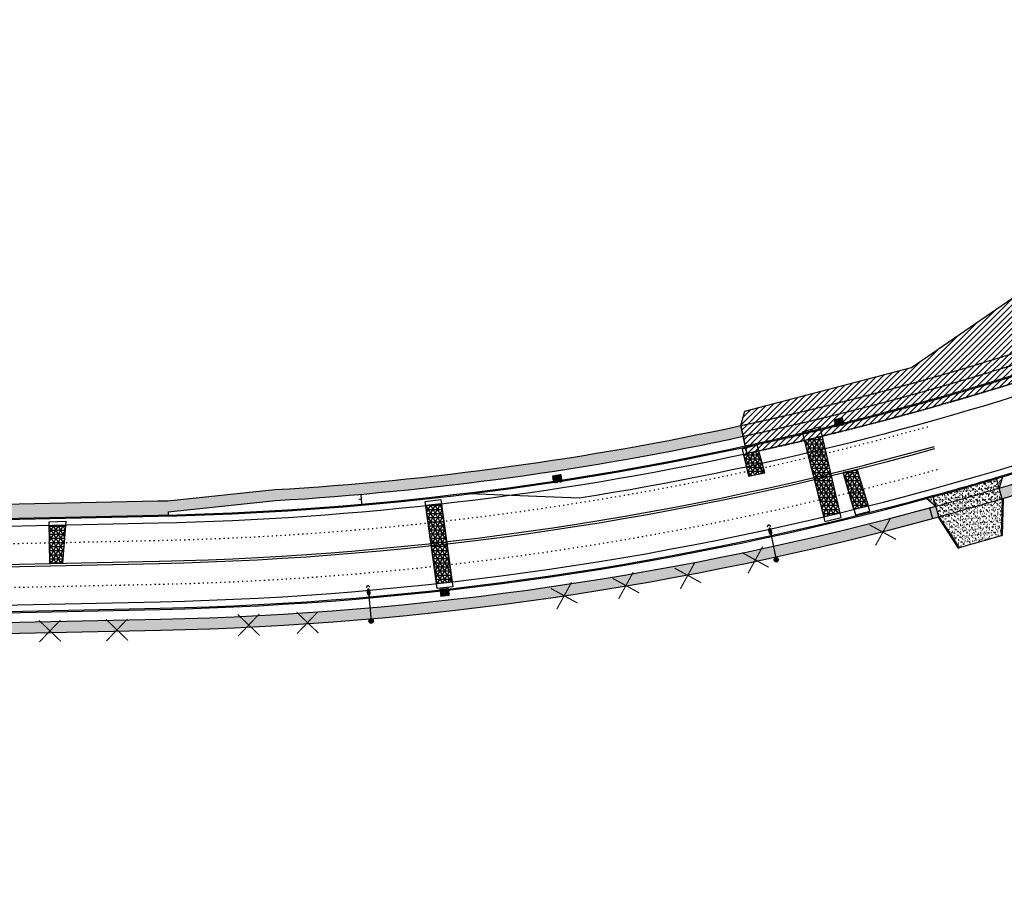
# Model space of a CAD drawing. Extents: x 1490373 to 1513918, y 649283 to 656452.
# Tile 8 of 11: x 1512196 to 1512646, y 652655 to 653048. Entities that reach past the tile are written whole.
import ezdxf

# ---------------------------------------------------------------- set-up
doc = ezdxf.new("R2010")
doc.units = 0
doc.header["$MEASUREMENT"] = 0
for name, pattern in [('HIDDEN', [0.375, 0.25, -0.125]), ('HIDDEN2', [0.1875, 0.125, -0.0625]), ('motdrum25', [0]), ('pavement_dash', [2, 0.5, -1.5])]:
    doc.linetypes.add(name, pattern=pattern)
for name, color, linetype in [('E-LANELINE', 110, 'Continuous'), ('E-MISC', 51, 'Continuous'), ('MOT-DRUMS', 1, 'Continuous'), ('MOT-SIGNS', 4, 'Continuous'), ('MOT-WORKAREA', 247, 'Continuous'), ('P-CONCRETEAREA', 252, 'Continuous'), ('P-CURB', 6, 'Continuous'), ('P-DRIVE', 1, 'Continuous'), ('P-DRIVEEND', 2, 'Continuous'), ('P-DRIVESTART', 2, 'Continuous'), ('P-FULLDEPTHREPAIR', 252, 'Continuous'), ('P-LIGHT-COBRAHEAD', 1, 'Continuous'), ('P-PAVEMENT', 6, 'Continuous'), ('P-SAWCUT', 3, 'Continuous'), ('P-STORM-DISPLAY', 5, 'Continuous'), ('P-TREEREMOVAL', 1, 'Continuous'), ('P-WALK', 4, 'Continuous')]:
    doc.layers.add(name, color=color, linetype=linetype)
pattern_1 = [(0, (0, 0), (0, 1.875), []), (59.99999999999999, (0, 0), (-1.623797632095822, 0.9375000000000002), []), (120, (0, 0), (-1.623797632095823, -0.9374999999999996), [])]
pattern_2 = [(37.50000000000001, (0, 0), (-0.06299335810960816, 1.926823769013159), [0, -1.52, 0, -1.7, 0, -1.625]), (7.499999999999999, (0, 0), (1.769776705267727, 2.82214606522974), [0, -0.82, 0, -1.37, 0, -0.525]), (327.5, (-1.229999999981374, 0), (3.114141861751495, 0.005659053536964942), [0, -0.5, 0, -1.8, 0, -2.35]), (317.5, (-1.229999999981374, 0), (3.006126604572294, 0.8776755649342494), [0, -0.25, 0, -1.18, 0, -1.35])]

# ---------------------------------------------------------------- blocks, each defined once
blk = doc.blocks.new('COBRAHEAD')
at = {"layer": 'P-LIGHT-COBRAHEAD'}
h = blk.add_hatch(color=256, dxfattribs=at)
edge = h.paths.add_edge_path()
edge.add_ellipse((1508880.938462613, 651840.2934623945), major_axis=(0.8791794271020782, -1.54772204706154), ratio=0.5000000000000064, start_angle=0, end_angle=360)
h = blk.add_hatch(color=256, dxfattribs=at)
h.dxf.hatch_style = 1
edge = h.paths.add_edge_path()
edge.add_arc((1508887.252308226, 651828.6791607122), 1.003728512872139, 0, 360)
at = {"layer": 'P-LIGHT-COBRAHEAD', "flags": 128}
for points, elevation in [([(1508879.145560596, 651841.870701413), (1508879.359135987, 651843.1183475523), (1508880.54341761, 651842.6714556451)], 129.6173414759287), ([(1508880.076792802, 651841.8515552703), (1508887.252308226, 651828.6791607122)], 64.80867073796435)]:
    blk.add_lwpolyline(points, dxfattribs=dict(at, elevation=elevation))
at = {"layer": 'P-LIGHT-COBRAHEAD'}
blk.add_circle((1508887.252308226, 651828.6791607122), 1.003728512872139, dxfattribs=at)
blk = doc.blocks.new('370')
at = {"color": 0, "linetype": 'ByBlock'}
for p, q in [((0, 0.1000946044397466), (0, -0.1000946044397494)), ((0, 0), (0.06296150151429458, 0))]:
    blk.add_line(p, q, dxfattribs=at)

msp = doc.modelspace()

# ---------------------------------------------------------------- hatches: boundary and pattern name
at = {"layer": 'MOT-WORKAREA'}
h = msp.add_hatch(dxfattribs=at)
h.set_pattern_fill('ANSI31', color=256, scale=15)
h.set_pattern_definition([(45, (0, 0), (-1.325825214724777, 1.325825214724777), [])])
edge = h.paths.add_edge_path()
edge.add_line((1512820.964148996, 653048.0155490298), (1512824.43362477, 653043.1203740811))
edge.add_line((1512824.43362477, 653043.1203740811), (1512826.168362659, 653040.6727866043))
edge.add_line((1512826.168362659, 653040.6727866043), (1512834.146331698, 653046.3272056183))
edge.add_line((1512834.146331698, 653046.3272056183), (1512851.202339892, 653022.873198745))
edge.add_line((1512851.202339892, 653022.873198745), (1512851.720349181, 653014.7446568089))
edge.add_line((1512851.720349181, 653014.7446568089), (1512841.708675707, 653006.8677281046))
edge.add_line((1512841.708675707, 653006.8677281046), (1512842.111476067, 652993.2987514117))
edge.add_line((1512842.111476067, 652993.2987514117), (1512839.406001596, 652974.6357478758))
edge.add_line((1512839.406001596, 652974.6357478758), (1512822.20210305, 652963.3090853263))
edge.add_line((1512822.20210305, 652963.3090853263), (1512804.984564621, 652955.066761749))
edge.add_line((1512804.984564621, 652955.066761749), (1512793.361843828, 652949.8921288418))
edge.add_line((1512793.361843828, 652949.8921288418), (1512786.763714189, 652946.835560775))
edge.add_line((1512786.763714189, 652946.835560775), (1512782.005193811, 652944.7797661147))
edge.add_line((1512782.005193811, 652944.7797661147), (1512764.31947178, 652937.3209685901))
edge.add_line((1512764.31947178, 652937.3209685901), (1512769.289068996, 652925.3083459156))
edge.add_arc((1512228.596891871, 654232.2816930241), 1414.400000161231, 282.21843922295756, 292.4747787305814, ccw=False)
edge.add_line((1512527.939577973, 652849.9209164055), (1512525.18826652, 652862.626438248))
edge.add_line((1512525.18826652, 652862.626438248), (1512527.056785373, 652869.2073550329))
edge.add_line((1512527.056785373, 652869.2073550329), (1512603.163191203, 652889.1234951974))
edge.add_line((1512603.163191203, 652889.1234951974), (1512664.12927801, 652931.0692951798))
edge.add_line((1512664.12927801, 652931.0692951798), (1512670.785, 652933.6))
edge.add_line((1512670.785, 652933.6), (1512726.824175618, 652973.060263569))
edge.add_arc((1512744.596366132, 652989.7796952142), 24.40061782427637, 213.8674768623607, 223.2517517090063, ccw=False)
edge.add_line((1512724.335831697, 652976.1818683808), (1512737.410375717, 652985.404535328))
edge.add_line((1512737.410375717, 652985.404535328), (1512771.280948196, 653009.821668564))
edge.add_line((1512771.280948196, 653009.821668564), (1512769.87474409, 653011.8057190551))
edge.add_line((1512769.87474409, 653011.8057190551), (1512820.964148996, 653048.0155490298))
at = {"layer": 'P-CONCRETEAREA'}
h = msp.add_hatch(color=255, dxfattribs=at)
h.dxf.hatch_style = 1
edge = h.paths.add_edge_path()
edge.add_arc((1512228.59689188, 654232.2816930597), 1458.400000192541, 286.5164328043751, 286.63648950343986, ccw=False)
edge.add_line((1512643.205907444, 652834.0578466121), (1512644.578051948, 652829.2495355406))
edge.add_arc((1512228.59689186, 654232.2816930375), 1463.40000017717, 286.5144192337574, 286.6364895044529)
edge.add_line((1512647.566305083, 652830.138978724), (1512646.134811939, 652834.9296809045))
edge = h.paths.add_edge_path()
edge.add_arc((1512228.596891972, 654232.2816927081), 1458.39999982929, 286.6364895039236, 291.43061833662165, ccw=False)
edge.add_line((1512646.134811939, 652834.9296809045), (1512647.566305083, 652830.138978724))
edge.add_arc((1512228.596891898, 654232.2816929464), 1463.400000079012, 286.6364895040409, 291.4326319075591)
edge.add_arc((1512228.596894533, 654232.2816863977), 1463.399993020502, 291.4326319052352, 292.0841809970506)
edge.add_line((1512778.789107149, 652876.2477381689), (1512776.909264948, 652880.8809005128))
edge.add_arc((1512228.596897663, 654232.2816786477), 1458.399984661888, 291.43061833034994, 292.08418099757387, ccw=False)
h = msp.add_hatch(color=255, dxfattribs=at)
h.dxf.hatch_style = 1
edge = h.paths.add_edge_path()
edge.add_line((1512258.798060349, 652828.2064636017), (1511448.533412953, 652810.7779536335))
edge.add_line((1511448.533412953, 652810.7779536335), (1511448.673193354, 652804.2794567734))
edge.add_line((1511448.673193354, 652804.2794567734), (1512258.93784075, 652821.7079667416))
edge.add_arc((1512228.596893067, 654232.281640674), 1410.89994779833, 271.2322222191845, 271.4192339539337)
edge.add_line((1512263.541741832, 652821.8145122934), (1512263.504974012, 652823.2985594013))
edge.add_line((1512263.504974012, 652823.2985594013), (1512312.585707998, 652828.391797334))
edge.add_arc((1512228.596891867, 654232.2816930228), 1406.400000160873, 273.4236843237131, 282.2184392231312)
edge.add_line((1512526.246463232, 652857.7396990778), (1512525.18826652, 652862.626438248))
edge.add_arc((1512228.596891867, 654232.2816930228), 1401.400000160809, 273.4192262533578, 282.2184392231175, ccw=False)
edge.add_line((1512312.178267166, 652833.3763659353), (1512263.380751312, 652828.3125182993))
edge.add_arc((1512228.596891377, 654232.2817139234), 1404.40002106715, 271.23222222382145, 271.41923394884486, ccw=False)
h = msp.add_hatch(dxfattribs=at)
h.set_pattern_fill('AR-SAND', color=256)
h.set_pattern_definition(pattern_2)
h.paths.add_polyline_path([(1512613.122631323, 652830.1528950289, -0.0005158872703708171), (1512610.22845334, 652829.3623932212), (1512614.357561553, 652825.8254144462)])
h.paths.add_polyline_path([(1512643.205907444, 652834.057846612), (1512641.970976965, 652838.3853280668, -0.005158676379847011), (1512613.122631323, 652830.1528950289), (1512614.357561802, 652825.8254135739, 0.005142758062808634)])
h.paths.add_polyline_path([(1512644.846468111, 652839.2413128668, -0.0005158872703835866), (1512641.970976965, 652838.3853280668), (1512643.205907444, 652834.0578466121)])
h.paths.add_polyline_path([(1512643.205907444, 652834.057846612, -0.005142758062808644), (1512614.357561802, 652825.8254135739), (1512615.729706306, 652821.0171025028, 0.005125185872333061), (1512644.578051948, 652829.2495355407)])
h = msp.add_hatch(color=255, dxfattribs=at)
h.dxf.hatch_style = 1
h.paths.add_polyline_path([(1511990.941125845, 652768.4324638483), (1511987.941819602, 652768.3679498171), (1511988.049342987, 652763.3691060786), (1511991.048649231, 652763.4336201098)])
h.paths.add_polyline_path([(1512612.722091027, 652820.1955087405), (1512611.409650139, 652825.0201847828, -0.06109925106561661), (1512259.959312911, 652774.2189512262), (1511990.941125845, 652768.4324638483), (1511991.048649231, 652763.4336201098), (1512260.066836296, 652769.2201074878, 0.06109925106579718)])
h.paths.add_polyline_path([(1512614.357561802, 652825.8254135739, -0.0005238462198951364), (1512611.409650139, 652825.0201847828), (1512612.722091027, 652820.1955087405, 0.0005326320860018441), (1512615.729706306, 652821.0171025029)])
h.paths.add_polyline_path([(1512588.006263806, 652813.7397577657), (1512590.986452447, 652814.5398254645), (1512590.245649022, 652817.2992593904), (1512587.265460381, 652816.4991916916)], flags=24)
h.paths.add_polyline_path([(1512442.364021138, 652784.8802925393), (1512445.403523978, 652785.4123218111), (1512444.910904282, 652788.2266762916), (1512441.871401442, 652787.6946470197)], flags=24)
h.paths.add_polyline_path([(1512470.563021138, 652789.5272925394), (1512473.602523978, 652790.0593218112), (1512473.109904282, 652792.8736762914), (1512470.070401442, 652792.3416470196)], flags=24)
h.paths.add_polyline_path([(1512498.844476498, 652794.1492470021), (1512501.871654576, 652794.7474322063), (1512501.317779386, 652797.5503748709), (1512498.290601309, 652796.9521896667)], flags=24)
h.paths.add_polyline_path([(1512529.730435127, 652801.1582532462), (1512532.746349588, 652801.8108577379), (1512532.142086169, 652804.6033711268), (1512529.126171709, 652803.9507666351)], flags=24)
h.paths.add_polyline_path([(1512586.601263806, 652813.5007577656), (1512589.581452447, 652814.3008254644), (1512588.840649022, 652817.0602593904), (1512585.860460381, 652816.2601916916)], flags=24)
h.paths.add_polyline_path([(1512379.575265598, 652774.6087336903), (1512384.149098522, 652775.1812388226), (1512383.794239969, 652778.0162592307), (1512379.220407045, 652777.4437540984)], flags=25)
h.paths.add_polyline_path([(1512149.726692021, 652767.4051143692), (1512152.811692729, 652767.4714716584), (1512152.750250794, 652770.3279537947), (1512149.665250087, 652770.2615965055)], flags=24)
h.paths.add_polyline_path([(1512179.702692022, 652768.2511143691), (1512182.787692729, 652768.3174716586), (1512182.726250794, 652771.1739537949), (1512179.641250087, 652771.1075965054)], flags=24)
h.paths.add_polyline_path([(1512207.406692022, 652769.1431143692), (1512210.491692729, 652769.2094716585), (1512210.430250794, 652772.0659537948), (1512207.345250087, 652771.9995965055)], flags=24)
h.paths.add_polyline_path([(1512238.020692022, 652769.6041143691), (1512241.105692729, 652769.6704716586), (1512241.044250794, 652772.5269537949), (1512237.959250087, 652772.4605965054)], flags=24)
h.paths.add_polyline_path([(1512298.221416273, 652771.755133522), (1512301.301384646, 652771.9433554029), (1512301.127105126, 652774.7951779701), (1512298.047136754, 652774.6069560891)], flags=24)
h.paths.add_polyline_path([(1512325.080703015, 652772.8138665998), (1512328.157424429, 652773.0492768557), (1512327.93945197, 652775.8980929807), (1512324.862730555, 652775.6626827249)], flags=24)
h.paths.add_polyline_path([(1512057.340692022, 652766.4281143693), (1512060.425692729, 652766.4944716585), (1512060.364250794, 652769.3509537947), (1512057.279250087, 652769.2845965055)], flags=24)
h = msp.add_hatch(dxfattribs=at)
h.set_pattern_fill('AR-SAND', color=256)
h.set_pattern_definition(pattern_2)
h.paths.add_polyline_path([(1512632.435423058, 652825.7064191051, -0.002964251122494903), (1512615.729706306, 652821.0171025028), (1512624.935569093, 652806.9606718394), (1512636.841959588, 652810.3583905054)])
h.paths.add_polyline_path([(1512644.578051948, 652829.2495355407, -0.002160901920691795), (1512632.435423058, 652825.7064191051), (1512636.841959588, 652810.3583905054), (1512644.177076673, 652812.4516079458)])
h.paths.add_polyline_path([(1512624.470070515, 652807.2632997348), (1512625.171245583, 652807.4633935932), (1512624.91398205, 652808.3649043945), (1512624.212806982, 652808.1648105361)], flags=25)
h.paths.add_polyline_path([(1512643.711578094, 652812.7542358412), (1512644.412753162, 652812.9543296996), (1512644.155489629, 652813.8558405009), (1512643.454314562, 652813.6557466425)], flags=24)
at = {"layer": 'P-FULLDEPTHREPAIR'}
h = msp.add_hatch(dxfattribs=at)
h.set_pattern_fill('NET3', color=256, scale=15)
h.set_pattern_definition(pattern_1)
h.paths.add_polyline_path([(1512570.545873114, 652822.7672182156), (1512562.49107924, 652857.8574382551), (1512554.238584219, 652855.8795276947), (1512563.098133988, 652820.981200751)])
h = msp.add_hatch(dxfattribs=at)
h.set_pattern_fill('NET3', color=256, scale=15)
h.set_pattern_definition([(0, (-29.24704693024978, -5.062876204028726), (0, 1.875), []), (59.99999999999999, (-29.24704693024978, -5.062876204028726), (-1.623797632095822, 0.9375000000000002), []), (120, (-29.24704693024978, -5.062876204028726), (-1.623797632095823, -0.9374999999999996), [])])
h.paths.add_polyline_path([(1512536.155, 652841.04), (1512533.451830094, 652851.1260801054), (1512526.330227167, 652849.573400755), (1512528.687, 652839.604)])
h = msp.add_hatch(dxfattribs=at)
h.set_pattern_fill('NET3', color=256, scale=15)
h.set_pattern_definition(pattern_1)
h.paths.add_polyline_path([(1512571.941, 652841.173), (1512578.329, 652842.418), (1512583.446285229, 652825.959514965), (1512576.894151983, 652824.3224680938)])
h = msp.add_hatch(dxfattribs=at)
h.set_pattern_fill('NET3', color=256, scale=15)
h.set_pattern_definition(pattern_1)
h.paths.add_polyline_path([(1512386.192673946, 652790.469038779), (1512393.310451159, 652791.2648284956), (1512388.440603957, 652826.9428199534), (1512381.159897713, 652826.1338026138)])
h = msp.add_hatch(dxfattribs=at)
h.set_pattern_fill('NET3', color=256, scale=15)
h.set_pattern_definition([(0, (58.29015866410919, 7.402977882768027), (0, 1.875), []), (59.99999999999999, (58.29015866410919, 7.402977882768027), (-1.623797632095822, 0.9375000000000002), []), (120, (58.29015866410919, 7.402977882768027), (-1.623797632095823, -0.9374999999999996), [])])
h.paths.add_polyline_path([(1512209.044611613, 652817.133971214), (1512209.297, 652799.807), (1512215.363, 652799.935), (1512216.830170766, 652817.3014358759)])
at = {"layer": 'P-STORM-DISPLAY'}
h = msp.add_hatch(color=256, dxfattribs=at)
h.dxf.hatch_style = 1
h.paths.add_polyline_path([(1512571.414794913, 652865.98244813), (1512568.099910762, 652865.1549829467), (1512568.644837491, 652862.9719678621), (1512571.959721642, 652863.7994330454)])
h = msp.add_hatch(color=256, dxfattribs=at)
h.dxf.hatch_style = 1
h.paths.add_polyline_path([(1512442.845290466, 652840.0190148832), (1512439.467811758, 652839.5034635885), (1512439.807327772, 652837.2792268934), (1512443.18480648, 652837.7947781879)])
h = msp.add_hatch(color=256, dxfattribs=at)
h.dxf.hatch_style = 1
h.paths.add_polyline_path([(1512388.286569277, 652784.9134094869), (1512391.682120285, 652785.2920767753), (1512391.432749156, 652787.5282149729), (1512388.037198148, 652787.1495476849)])

# ---------------------------------------------------------------- linework, layer by layer
at = {"layer": 'E-LANELINE', "linetype": 'pavement_dash', "flags": 128}
for points in [[(1511351.069871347, 652790.6773833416), (1512259.185144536, 652810.2106261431, 0.06277331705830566), (1512611.107358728, 652862.2789546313, 0.06277331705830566)], [(1511351.499964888, 652770.6820083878), (1512259.615238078, 652790.2152511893, 0.06277331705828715), (1512616.48573987, 652843.0156990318, 0.06277331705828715)]]:
    msp.add_lwpolyline(points, format="xyb", dxfattribs=at)
at = {"layer": 'E-LANELINE', "flags": 128}
for points in [[(1511351.274165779, 652781.1795802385), (1512259.389438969, 652800.7128230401, 0.06277331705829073), (1512613.66208977, 652853.1289082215, 0.06277331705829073)], [(1511351.295670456, 652780.1798114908), (1512259.410943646, 652799.7130542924, 0.06277331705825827), (1512613.931008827, 652852.1657454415, 0.06277331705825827)]]:
    msp.add_lwpolyline(points, format="xyb", dxfattribs=at)
at = {"layer": 'E-MISC', "flags": 128}
for points in [[(1512561.428, 652862.082), (1512553.289, 652859.62), (1512563.644, 652818.831), (1512571.042, 652820.628)], [(1512532.71, 652853.894), (1512525.784, 652851.884), (1512528.687, 652839.604), (1512536.155, 652841.04)], [(1512577.593, 652821.945), (1512584.174, 652823.619), (1512578.329, 652842.418), (1512571.941, 652841.173)], [(1512380.895, 652828.011), (1512388.168, 652828.94), (1512393.623, 652788.975), (1512386.502, 652788.277)], [(1512209.297, 652799.807), (1512215.363, 652799.935), (1512216.955, 652818.779), (1512209.024, 652818.549)]]:
    msp.add_lwpolyline(points, close=True, dxfattribs=at)
at = {"layer": 'MOT-DRUMS', "linetype": 'motdrum25', "ltscale": 0.05, "flags": 128}
msp.add_lwpolyline([(1513015.482532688, 653045.3319494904), (1512926.212526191, 652994.9989495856, -0.08923157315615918), (1512451.266629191, 652829.4437306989)], format="xyb", dxfattribs=at)
msp.add_lwpolyline([(1512451.266629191, 652829.4437306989), (1512401.073101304, 652831.4598208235)], dxfattribs=at)
at = {"layer": 'MOT-WORKAREA', "flags": 128}
msp.add_lwpolyline([(1512769.289068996, 652925.3083459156, -0.04478162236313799), (1512527.939577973, 652849.9209164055), (1512525.18826652, 652862.626438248), (1512527.056785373, 652869.2073550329), (1512603.163191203, 652889.1234951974), (1512664.12927801, 652931.0692951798)], format="xyb", dxfattribs=at)
at = {"layer": 'P-CURB'}
for points in [[(1511352.968077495, 652759.2109269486), (1512259.862541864, 652778.7179105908, 0.123596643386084), (1512942.665725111, 652965.8177528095), (1512948.821081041, 652969.2883197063)], [(1510364.282834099, 652654.5078710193), (1510477.39031786, 652690.2632763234, -0.07128839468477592), (1511124.919685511, 652797.3156317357), (1512258.93784075, 652821.7079667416, 0.04797316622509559), (1512527.198840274, 652853.3416338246, 0.04797316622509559)]]:
    msp.add_lwpolyline(points, format="xyb", dxfattribs=at)
at = {"layer": 'P-CURB', "linetype": 'HIDDEN2'}
msp.add_lwpolyline([(1512527.198840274, 652853.3416338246, 0.04478162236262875), (1512767.951100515, 652928.5425135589, 0.04478162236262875)], format="xyb", dxfattribs=at)
at = {"layer": 'P-DRIVE', "flags": 128}
for points in [[(1512644.578051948, 652829.2495355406), (1512641.833762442, 652838.8661594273)], [(1512644.846468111, 652839.2413128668), (1512643.205907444, 652834.057846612)], [(1512644.846468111, 652839.2413128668), (1512644.709250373, 652839.7221554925)], [(1512610.22845334, 652829.3623932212), (1512610.091235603, 652829.843235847)], [(1512615.729706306, 652821.0171025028), (1512612.9854168, 652830.6337263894)], [(1512610.22845334, 652829.3623932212), (1512614.357561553, 652825.8254144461)], [(1512644.578051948, 652829.2495355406), (1512644.177076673, 652812.4516079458)], [(1512644.578051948, 652829.2495355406), (1512645.077909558, 652829.2376036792)], [(1512645.077909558, 652829.2376036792), (1512644.676934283, 652812.4396760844)], [(1512615.311427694, 652820.7431627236), (1512615.729706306, 652821.0171025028)], [(1512615.311427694, 652820.7431627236), (1512624.517290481, 652806.6867320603)], [(1512615.729706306, 652821.0171025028), (1512624.935569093, 652806.9606718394)], [(1512644.177076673, 652812.4516079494), (1512644.676934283, 652812.4396760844)], [(1512624.517290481, 652806.6867320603), (1512624.935569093, 652806.9606718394)]]:
    msp.add_lwpolyline(points, dxfattribs=at)
at = {"layer": 'P-DRIVE'}
for points in [[(1512614.357561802, 652825.8254135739, 0.005142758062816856), (1512643.205907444, 652834.057846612)], [(1512615.729706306, 652821.0171025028, 0.005125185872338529), (1512644.578051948, 652829.2495355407)]]:
    msp.add_lwpolyline(points, format="xyb", dxfattribs=at)
at = {"layer": 'P-DRIVEEND'}
msp.add_arc((1512228.596891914, 654232.2816928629), 1479.4, 285.5396409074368, 286.3146017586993, dxfattribs=at)
at = {"layer": 'P-DRIVESTART'}
msp.add_lwpolyline([(1512612.9854168, 652830.6337263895, 0.005160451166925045), (1512641.833762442, 652838.8661594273, 0.003343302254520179)], format="xyb", dxfattribs=at)
at = {"layer": 'P-FULLDEPTHREPAIR', "flags": 128}
for points in [[(1512571.941, 652841.173), (1512578.329, 652842.418), (1512583.446285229, 652825.959514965), (1512576.894151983, 652824.3224680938), (1512571.941, 652841.173)], [(1512386.192673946, 652790.469038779), (1512393.310451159, 652791.2648284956), (1512388.440603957, 652826.9428199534), (1512381.159897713, 652826.1338026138), (1512386.192673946, 652790.469038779)]]:
    msp.add_lwpolyline(points, dxfattribs=at)
at = {"layer": 'P-PAVEMENT'}
for points in [[(1512641.833762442, 652838.8661594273, 0.05633367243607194), (1512942.420154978, 652966.2532930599), (1512948.575510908, 652969.7238599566)], [(1511442.685333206, 652803.6505443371), (1512258.948593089, 652821.2080823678, 0.04797316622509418), (1512527.304659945, 652852.8529599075, 0.04797316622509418)], [(1511987.834296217, 652773.3667935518), (1512259.851789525, 652779.2177949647, 0.06161618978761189), (1512612.9854168, 652830.6337263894, 0.06161618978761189)]]:
    msp.add_lwpolyline(points, format="xyb", dxfattribs=at)
at = {"layer": 'P-PAVEMENT', "linetype": 'HIDDEN2'}
msp.add_lwpolyline([(1512527.304659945, 652852.8529599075, 0.04478162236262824), (1512768.142238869, 652928.0804896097, 0.04478162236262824)], format="xyb", dxfattribs=at)
at = {"layer": 'P-SAWCUT'}
for points in [[(1511229.431080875, 652760.0544988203), (1511491.829928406, 652765.6986065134), (1511491.786919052, 652767.6981440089), (1511499.871979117, 652767.8720508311), (1511499.914988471, 652765.8725133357), (1511791.528063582, 652772.1450088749), (1511791.485054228, 652774.1445463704), (1511799.656535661, 652774.320312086), (1511799.699545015, 652772.3207745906), (1512091.72006912, 652778.6020342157), (1512091.677059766, 652780.601571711), (1512099.838887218, 652780.7771297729), (1512099.881896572, 652778.7775922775), (1512259.787275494, 652782.2171012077, 0.1235966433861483), (1512940.946734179, 652968.8665345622), (1512947.102090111, 652972.3371014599)], [(1512099.276158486, 652814.7728900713), (1512259.01310712, 652818.2087761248, 0.04797316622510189), (1512527.939577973, 652849.9209164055, 0.04797316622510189)]]:
    msp.add_lwpolyline(points, format="xyb", dxfattribs=at)
at = {"layer": 'P-SAWCUT', "linetype": 'HIDDEN2', "flags": 128}
msp.add_lwpolyline([(1512527.939577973, 652849.9209164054, 0.04478162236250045), (1512769.289068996, 652925.3083459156)], format="xyb", dxfattribs=at)
at = {"layer": 'P-SAWCUT', "flags": 128}
msp.add_lwpolyline([(1512525.18826652, 652862.626438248), (1512527.939577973, 652849.9209164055)], dxfattribs=at)
at = {"layer": 'P-STORM-DISPLAY', "linetype": 'HIDDEN', "ltscale": 0.05, "flags": 128}
for points, elevation in [([(1512567.796806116, 652865.3369927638), (1512571.59680473, 652866.2855527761)], 1545.246214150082), ([(1512572.383921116, 652863.1323087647), (1512571.59680473, 652866.2855527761)], 1545.246214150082), ([(1512568.583922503, 652862.1837487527), (1512567.796806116, 652865.3369927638)], 1545.246214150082), ([(1512568.583922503, 652862.1837487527), (1512572.383921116, 652863.1323087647)], 1545.246214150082), ([(1512439.182950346, 652839.7128769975), (1512443.054703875, 652840.3038762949)], 1544.715045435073), ([(1512439.673362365, 652836.5000906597), (1512439.182950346, 652839.7128769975)], 1544.715045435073), ([(1512443.545115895, 652837.0910899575), (1512443.054703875, 652840.3038762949)], 1544.715045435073), ([(1512439.673362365, 652836.5000906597), (1512443.545115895, 652837.0910899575)], 1544.715045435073), ([(1512391.598085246, 652788.3013022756), (1512387.705614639, 652787.867219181)], 1546.184411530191), ([(1512387.705614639, 652787.867219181), (1512388.06581738, 652784.637241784)], 1546.184411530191), ([(1512391.958287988, 652785.0713248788), (1512388.06581738, 652784.637241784)], 1546.184411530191), ([(1512391.598085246, 652788.3013022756), (1512391.958287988, 652785.0713248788)], 1546.184411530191)]:
    msp.add_lwpolyline(points, dxfattribs=dict(at, elevation=elevation))
at = {"layer": 'P-STORM-DISPLAY', "flags": 128}
for points, elevation in [([(1512568.099910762, 652865.1549829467), (1512571.414794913, 652865.98244813)], 1545.246214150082), ([(1512572.08081647, 652863.3143185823), (1512571.414794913, 652865.98244813)], 1545.246214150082), ([(1512568.76593232, 652862.4868533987), (1512568.099910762, 652865.1549829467)], 1545.246214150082), ([(1512568.644837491, 652862.9719678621), (1512571.959721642, 652863.7994330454)], 1545.246214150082), ([(1512568.76593232, 652862.4868533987), (1512572.08081647, 652863.3143185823)], 1545.246214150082), ([(1512439.467811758, 652839.5034635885), (1512442.845290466, 652840.0190148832)], 1544.715045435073), ([(1512439.882775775, 652836.7849520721), (1512439.467811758, 652839.5034635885)], 1544.715045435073), ([(1512443.260254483, 652837.3005033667), (1512442.845290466, 652840.0190148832)], 1544.715045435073), ([(1512439.807327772, 652837.2792268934), (1512443.18480648, 652837.7947781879)], 1544.715045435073), ([(1512439.882775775, 652836.7849520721), (1512443.260254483, 652837.3005033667)], 1544.715045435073), ([(1512391.377333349, 652788.0251345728), (1512387.981782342, 652787.6464672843)], 1546.184411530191), ([(1512387.981782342, 652787.6464672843), (1512388.286569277, 652784.9134094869)], 1546.184411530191), ([(1512391.432749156, 652787.5282149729), (1512388.037198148, 652787.1495476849)], 1546.184411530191), ([(1512391.682120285, 652785.2920767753), (1512388.286569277, 652784.9134094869)], 1546.184411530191), ([(1512391.377333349, 652788.0251345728), (1512391.682120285, 652785.2920767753)], 1546.184411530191)]:
    msp.add_lwpolyline(points, dxfattribs=dict(at, elevation=elevation))
at = {"layer": 'P-TREEREMOVAL', "const_width": 0.5, "flags": 128}
for points, elevation in [([(1512596.194592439, 652810.6282256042), (1512590.106, 652813.971), (1512584.017407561, 652817.3137743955)], 780.938), ([(1512593.448774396, 652820.0595924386), (1512590.106, 652813.971), (1512586.763225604, 652807.8824075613)], 780.938), ([(1512535.181774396, 652807.3745924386), (1512531.839, 652801.286), (1512528.496225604, 652795.1974075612)], 780.72), ([(1512537.927592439, 652797.9432256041), (1512531.839, 652801.286), (1512525.750407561, 652804.6287743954)], 780.72), ([(1512504.297774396, 652800.3275924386), (1512500.955, 652794.239), (1512497.612225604, 652788.1504075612)], 780.795), ([(1512476.017774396, 652795.6595924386), (1512472.675, 652789.571), (1512469.332225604, 652783.4824075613)], 780.518), ([(1512507.043592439, 652790.8962256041), (1512500.955, 652794.239), (1512494.866407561, 652797.5817743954)], 780.795), ([(1512447.818774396, 652791.0125924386), (1512444.476, 652784.924), (1512441.133225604, 652778.8354075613)], 780.255), ([(1512478.763592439, 652786.2282256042), (1512472.675, 652789.571), (1512466.586407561, 652792.9137743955)], 780.518), ([(1512450.564592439, 652781.5812256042), (1512444.476, 652784.924), (1512438.387407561, 652788.2667743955)], 780.255), ([(1512305.340955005, 652766.7572841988), (1512300.325, 652771.562), (1512295.309044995, 652776.3667158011)], 779.589), ([(1512305.129715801, 652776.5779550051), (1512300.325, 652771.562), (1512295.520284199, 652766.5460449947)], 779.589), ([(1512332.202955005, 652767.8482841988), (1512327.187, 652772.653), (1512322.171044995, 652777.4577158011)], 779.757), ([(1512331.991715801, 652777.6689550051), (1512327.187, 652772.653), (1512322.382284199, 652767.6370449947)], 779.757), ([(1512214.516955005, 652764.0622841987), (1512209.501, 652768.867), (1512204.485044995, 652773.671715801)], 778.175), ([(1512214.305715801, 652773.882955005), (1512209.501, 652768.867), (1512204.696284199, 652763.8510449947)], 778.175), ([(1512245.130955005, 652764.5232841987), (1512240.115, 652769.328), (1512235.099044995, 652774.132715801)], 778.71), ([(1512244.919715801, 652774.343955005), (1512240.115, 652769.328), (1512235.310284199, 652764.3120449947)], 778.71)]:
    msp.add_lwpolyline(points, dxfattribs=dict(at, elevation=elevation))
at = {"layer": 'P-WALK', "linetype": 'HIDDEN2'}
for points in [[(1512525.18826652, 652862.626438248, 0.04478162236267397), (1512764.31947178, 652937.3209685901, 0.04478162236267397)], [(1512526.246463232, 652857.7396990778, 0.0447816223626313), (1512766.230855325, 652932.7007290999, 0.0447816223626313)]]:
    msp.add_lwpolyline(points, format="xyb", dxfattribs=at)
at = {"layer": 'P-WALK'}
for points in [[(1512644.578051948, 652829.2495355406, 0.02430745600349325), (1512778.789107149, 652876.2477381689, 0.02146304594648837)], [(1512312.178267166, 652833.3763659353, 0.03841268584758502), (1512525.18826652, 652862.626438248, 0.03841268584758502)], [(1512312.585707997, 652828.391797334, 0.03839320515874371), (1512526.246463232, 652857.7396990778, 0.03839320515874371)], [(1511448.533412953, 652810.7779536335), (1512258.798060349, 652828.2064636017, 0.000815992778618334), (1512263.380751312, 652828.3125182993, 0.000815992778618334)], [(1511987.941819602, 652768.3679498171), (1512259.959312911, 652774.2189512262, 0.06162506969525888), (1512614.357561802, 652825.8254135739, 0.06162506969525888)], [(1511988.049342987, 652763.3691060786), (1512260.066836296, 652769.2201074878, 0.06163388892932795), (1512615.729706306, 652821.0171025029, 0.06163388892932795)]]:
    msp.add_lwpolyline(points, format="xyb", dxfattribs=at)
at = {"layer": 'P-WALK', "flags": 128}
for points in [[(1512263.380751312, 652828.3125182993), (1512312.178267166, 652833.3763659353)], [(1512263.504974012, 652823.2985594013), (1512312.585707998, 652828.391797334)], [(1512263.504974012, 652823.2985594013), (1512263.541741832, 652821.8145122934)], [(1512611.409650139, 652825.0201847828), (1512612.722091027, 652820.1955087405)]]:
    msp.add_lwpolyline(points, dxfattribs=at)
at = {"layer": 'P-WALK'}
msp.add_arc((1512228.596891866, 654232.2816930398), 1458.400000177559, 286.5164328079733, 292.0841809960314, dxfattribs=at)

# ---------------------------------------------------------------- block references
at = {"layer": 'MOT-SIGNS', "xscale": 20, "yscale": 20, "zscale": 20, "rotation": 185.0192200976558}
msp.add_blockref('370', (1512351.839561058, 652829.033294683), dxfattribs=at)
at = {"layer": 'P-LIGHT-COBRAHEAD'}
for p, rotation in [((-118917.4092466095, 452892.6174833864, -64.80867073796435), 343.6218387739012), ((-131290.6717882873, 659565.868577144, -64.80867073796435), 336.3992164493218)]:
    msp.add_blockref('COBRAHEAD', p, dxfattribs=dict(at, rotation=rotation))

doc.saveas('drawing.dxf')
